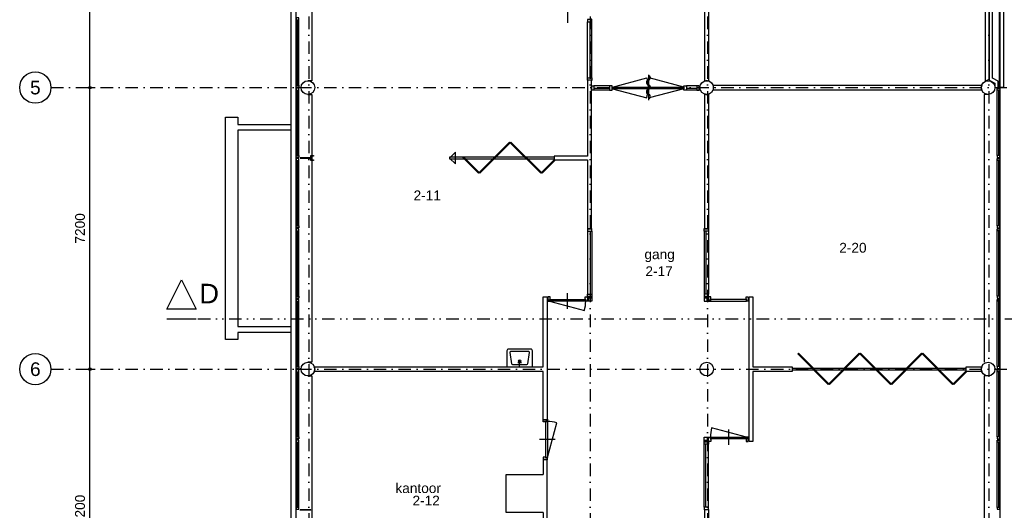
# Model space of a CAD drawing. Header units: millimetres. Extents: x 1137596 to 6076935, y -417599 to 265181.
# Tile 39 of 47: x 1438634 to 1463822, y -331482 to -318934. Entities that reach past the tile are written whole.
import ezdxf
from ezdxf.enums import TextEntityAlignment as Align

# ---------------------------------------------------------------- set-up
doc = ezdxf.new("R2010")
doc.units = ezdxf.units.MM
doc.header["$LTSCALE"] = 50
doc.header["$PDMODE"] = 3
doc.header["$PDSIZE"] = 1
doc.linetypes.add('DASHDOT2', pattern=[12.7, 6.35, -3.175, 0, -3.175])
doc.linetypes.add('DIVIDE2', pattern=[15.875, 6.35, -3.175, 0, -3.175, 0, -3.175])
doc.layers.get('0').update_dxf_attribs({"linetype": 'CONTINUOUS'})
doc.layers.get('DEFPOINTS').update_dxf_attribs({"linetype": 'CONTINUOUS'})
for name, color, linetype in [('00---0--FM-BRU3DEF', 4, 'CONTINUOUS'), ('AL21----_BUITENWAND', 3, 'CONTINUOUS'), ('AL21K---_ISOLATIE', 1, 'CONTINUOUS'), ('AL22----_BINNENWAND', 3, 'CONTINUOUS'), ('AL27----_DAKEN', 7, 'CONTINUOUS'), ('AL28----_KONSTRUKTIES', 4, 'CONTINUOUS'), ('AL31----_BUITENKOZIJN', 2, 'CONTINUOUS'), ('AL32----_BINNENKOZIJN', 7, 'CONTINUOUS'), ('AL32----_BINNENKOZIJN_1', 1, 'CONTINUOUS'), ('AL74----_INRSANITAIR', 7, 'CONTINUOUS'), ('Alg-Dik-Az', 4, 'CONTINUOUS'), ('bib', 7, 'CONTINUOUS'), ('bib @ 100', 7, 'CONTINUOUS'), ('DIM25', 1, 'CONTINUOUS'), ('Stramien-Alg-Az', 9, 'DASHDOT2'), ('Stramien-Alg-Drs', 8, 'CONTINUOUS'), ('Stramien-Alg-Txt', 2, 'CONTINUOUS'), ('Txt25', 2, 'CONTINUOUS')]:
    doc.layers.add(name, color=color, linetype=linetype)
doc.styles.add('BOS3', font='arial.ttf')
doc.dimstyles.new('BOS3', dxfattribs={"dimtxt": 2.5, "dimasz": 1.25, "dimexe": 1.25, "dimexo": 0, "dimgap": 1.25, "dimtad": 1, "dimdec": 3, "dimdsep": 46, "dimtxsty": 'BOS3', "dimblk": 'SMALL', "dimblk1": 'SMALL', "dimblk2": 'SMALL', "dimsah": 1, "dimcen": 2.5, "dimclrd": 1, "dimclre": 1, "dimclrt": 2, "dimadec": 4, "dimazin": 2, "dimtfac": 0.4, "dimtdec": 0, "dimtix": 1, "dimtmove": 2, "dimatfit": 3, "dimfxl": 1.25, "dimfxlon": 1, "dimtvp": 1, "dimtolj": 1, "dimarcsym": 0})

# ---------------------------------------------------------------- blocks, each defined once
blk = doc.blocks.new('*U247')
at = {"layer": 'Stramien-Alg-Drs'}
blk.add_circle((-4, 0), 4, dxfattribs=at)
at = {"layer": 'Stramien-Alg-Txt', "style": 'BOS3'}
blk.add_attdef('TEKST', text='', height=3.5, dxfattribs=at).set_placement((-4, 0), align=Align.MIDDLE)
blk = doc.blocks.new('_Small')
at = {"color": 0, "linetype": 'ByBlock', "lineweight": -2}
blk.add_circle((0, 0), 0.25, dxfattribs=at)
blk = doc.blocks.new('*D176')
at = {"layer": 'DEFPOINTS', "color": 0, "transparency": 16777216}
for p in [(704627, -584717), (704627, -584717), (704627, -591917)]:
    blk.add_point(p, dxfattribs=at)
at = {"layer": 'DIM25', "color": 1, "lineweight": -2, "transparency": 16777216}
for p, q in [((704627, -584717), (704752, -584717)), ((704627, -591917), (704627, -584717)), ((704627, -591917), (704752, -591917))]:
    blk.add_line(p, q, dxfattribs=at)
at = {"layer": 'DIM25', "color": 1, "lineweight": -2, "transparency": 16777216, "xscale": 125, "yscale": 125, "zscale": 125}
for p, rotation in [((704627, -584717), 90), ((704627, -591917), 270)]:
    blk.add_blockref('_Small', p, dxfattribs=dict(at, rotation=rotation))
at = {"layer": 'DIM25', "color": 2, "transparency": 16777216, "insert": (704374, -588317), "char_height": 250, "attachment_point": 5, "rotation": 90, "style": 'BOS3'}
blk.add_mtext('\\A1;7200', dxfattribs=at)
blk = doc.blocks.new('*D177')
at = {"layer": 'DEFPOINTS', "color": 0, "transparency": 16777216}
for p in [(704627, -591917), (704627, -591917), (704627, -599117)]:
    blk.add_point(p, dxfattribs=at)
at = {"layer": 'DIM25', "color": 1, "lineweight": -2, "transparency": 16777216}
for p, q in [((704627, -591917), (704752, -591917)), ((704627, -599117), (704627, -591917)), ((704627, -599117), (704752, -599117))]:
    blk.add_line(p, q, dxfattribs=at)
at = {"layer": 'DIM25', "color": 1, "lineweight": -2, "transparency": 16777216, "xscale": 125, "yscale": 125, "zscale": 125}
for p, rotation in [((704627, -591917), 90), ((704627, -599117), 270)]:
    blk.add_blockref('_Small', p, dxfattribs=dict(at, rotation=rotation))
at = {"layer": 'DIM25', "color": 2, "transparency": 16777216, "insert": (704374, -595517), "char_height": 250, "attachment_point": 5, "rotation": 90, "style": 'BOS3'}
blk.add_mtext('\\A1;7200', dxfattribs=at)
blk = doc.blocks.new('*D178')
at = {"layer": 'DEFPOINTS', "color": 0, "transparency": 16777216}
for p in [(704627, -599117), (704627, -599117), (704627, -606317)]:
    blk.add_point(p, dxfattribs=at)
at = {"layer": 'DIM25', "color": 1, "lineweight": -2, "transparency": 16777216}
for p, q in [((704627, -599117), (704752, -599117)), ((704627, -606317), (704627, -599117)), ((704627, -606317), (704752, -606317))]:
    blk.add_line(p, q, dxfattribs=at)
at = {"layer": 'DIM25', "color": 1, "lineweight": -2, "transparency": 16777216, "xscale": 125, "yscale": 125, "zscale": 125}
for p, rotation in [((704627, -599117), 90), ((704627, -606317), 270)]:
    blk.add_blockref('_Small', p, dxfattribs=dict(at, rotation=rotation))
at = {"layer": 'DIM25', "color": 2, "transparency": 16777216, "insert": (704374, -602717), "char_height": 250, "attachment_point": 5, "rotation": 90, "style": 'BOS3'}
blk.add_mtext('\\A1;7200', dxfattribs=at)
blk = doc.blocks.new('doorsneden')
at = {"layer": 'Alg-Dik-Az', "linetype": 'DIVIDE2'}
blk.add_line((-3627, -34717), (69066, -34717), dxfattribs=at)
at = {"layer": 'Alg-Dik-Az'}
blk.add_line((-3627, -34717), (-2877, -34717), dxfattribs=at)
blk.add_lwpolyline([(-3627, -34467), (-3252, -33717), (-2877, -34467)], close=True, dxfattribs=at)
at = {"layer": 'Alg-Dik-Az', "style": 'BOS3'}
blk.add_text('D', height=500, dxfattribs=at).set_placement((-2799, -34317))
blk = doc.blocks.new('h651-06-')
at = {"color": 0, "linetype": 'ByBlock'}
blk.add_line((-324, 0), (324, 0), dxfattribs=at)
for centre, start, end in [((-252, -10), 9.4623, 170.5377), ((-132, 10), 189.4623, 350.5377), ((-12, -10), 9.4623, 170.5377), ((108, 10), 189.4623, 350.5377), ((228, -10), 9.4623, 170.5377)]:
    blk.add_arc(centre, 60.8, start, end, dxfattribs=at)
blk = doc.blocks.new('stramienen')
at = {"layer": 'Stramien-Alg-Az'}
for points in [[(710225.4193, -557711.0234), (710225.4193, -629125.5137)], [(717425.4193, -557711.0234), (717425.4193, -629125.5137)], [(720425.4195, -557711.0234), (720425.4195, -629125.5137)], [(727625.4193, -557711.0234), (727625.4193, -629125.5137)], [(703629.6064, -591917.1412), (776404.4348, -591917.1412)], [(703629.6064, -599117.1403), (776404.4348, -599117.1403)]]:
    blk.add_lwpolyline(points, dxfattribs=at)
at = {"layer": 'bib @ 100', "xscale": 100, "yscale": 100, "zscale": 100}
for p, values in [((703629.6064, -591917.1412), {'TEKST': '5'}), ((703629.6064, -599117.1403), {'TEKST': '6'})]:
    blk.add_blockref('*U247', p, dxfattribs=at).add_auto_attribs(values)
at = {"layer": 'DIM25'}
for base, p1, p2, picture, middle in [((704626.5266, -584717.1394), (704626.5266, -591917.1393), (704626.5266, -584717.1394), '*D176', (704373.8834, -588317.1393)), ((704626.52664, -591917.14029), (704626.52664, -599117.14076), (704626.52664, -591917.14029), '*D177', (704373.88339, -595517.14052)), ((704626.5266, -599117.1398), (704626.5266, -606317.1398), (704626.5266, -599117.1398), '*D178', (704373.8834, -602717.1398))]:
    dim = blk.add_linear_dim(base=base, p1=p1, p2=p2, angle=90, dimstyle='BOS3', override={"dimscale": 0, "dimexo": 1.25}, dxfattribs=at)
    dim.commit()
    dim.dimension.update_dxf_attribs({"geometry": picture, "text_midpoint": middle})

msp = doc.modelspace()

# ---------------------------------------------------------------- linework, layer by layer
at = {"layer": '00---0--FM-BRU3DEF', "color": 3}
msp.add_lwpolyline([(1463709.019, -313471.579), (1463709.1521, -342271.5794), (1463803.019, -342271.579), (1463803.019, -344576.5819), (1463703.028, -344576.5819), (1463703.028, -344466.5638), (1462613.0239, -344466.5638), (1462613.2781, -348376.5777), (1457968.0229, -348376.5777), (1457968.0229, -349766.5804), (1458078.0214, -349766.5804), (1458078.0214, -349866.5814), (1445613.0219, -349866.5814), (1445613.0219, -347671.5677), (1445707.0326, -347671.5677), (1445705.2043, -300871.5964)], dxfattribs=at)
at = {"layer": 'AL21----_BUITENWAND'}
for points in [[(1445613.0477, -300871.6), (1445573.0219, -300871.5961), (1445573.0219, -347671.5677), (1445613.0239, -347671.5677)], [(1463702.9997, -304176.5807), (1462596.9975, -304176.5826), (1462596.9975, -304076.5814), (1463703.001, -304076.5814), (1463703.001, -303966.5809), (1463803.0014, -303966.5848), (1463803.0131, -320671.5765), (1463703.0131, -320671.5763), (1463703.0131, -304176.5807)], [(1446008.0219, -313646.579), (1446111.0219, -313646.579), (1446111.0219, -320496.5658), (1446008.0219, -320496.5658)], [(1446008.4934, -320846.5814), (1446111.0219, -320846.5814), (1446111.0219, -327696.5658), (1446008.0219, -327696.5658)], [(1463406.9272, -320846.5765), (1463305.0141, -320846.5765), (1463305.018, -327696.5619)], [(1446008.4934, -328046.5814), (1446111.0219, -328046.5814), (1446111.0219, -334896.5668), (1446008.0219, -334896.5668)], [(1463406.5889, -328046.5785), (1463305.0131, -328046.5785), (1463305.019, -334896.5629), (1463408.0209, -334896.5629)]]:
    msp.add_lwpolyline(points, dxfattribs=at)
msp.add_lwpolyline([(1463433.0122, -313686.5805), (1463333.0131, -313639.5795), (1463333.0131, -320503.5775), (1463433.0141, -320456.5755)], close=True, dxfattribs=at)
at = {"layer": 'AL21K---_ISOLATIE'}
msp.add_lwpolyline([(1463433.0121, -313662.0296), (1463433.0131, -320481.1263), (1463583.0131, -320556.1268), (1463582.9672, -320671.5799), (1463668.0131, -320671.5775), (1463668.0141, -320503.5912), (1463518.0131, -320428.5917), (1463518.8712, -313714.1343)], dxfattribs=at)
at = {"layer": 'AL22----_BINNENWAND'}
for points in [[(1456158.0291, -320503.8763), (1456158.0175, -320503.8763), (1456158.0175, -318521.5785), (1456258.0212, -318521.5785), (1456258.0212, -320503.8763), (1456258.0162, -320503.8763, 0.1458782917)], [(1462844.5703, -327934.0716), (1462844.5703, -327809.0736), (1463244.5703, -327809.0736, 0.1847270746), (1463244.5621, -327934.0716)]]:
    msp.add_lwpolyline(points, format="xyb", close=True, dxfattribs=at)
for points in [[(1453158.0104, -322421.5824), (1452308.0104, -322421.5824), (1452308.0104, -322521.5824), (1453158.0104, -322521.5824), (1453158.0104, -324281.5863), (1453258.0047, -324281.5863), (1453258.0047, -320476.5814), (1453158.0104, -320476.5814)], [(1446083.0297, -322466.5814), (1446083.0297, -322470.5812), (1445813.0297, -322470.5812), (1445813.0297, -322466.5814)], [(1446083.0297, -322471.2794), (1446083.0297, -322471.8807), (1445813.0297, -322471.8807), (1445813.0297, -322471.2794)], [(1445813.0297, -322476.5807), (1445813.0297, -322472.5809), (1446083.0297, -322472.5809), (1446083.0297, -322476.5807)], [(1458392.02, -327934.0716), (1457392.02, -327934.0716), (1457392.02, -329721.5677), (1457292.0471, -329721.5677), (1457292.0471, -326021.5795), (1457392.02, -326021.5795), (1457392.02, -327809.0736), (1458392.02, -327809.0736)], [(1445813.0219, -327866.5814), (1445813.0219, -327870.5814), (1445833.0219, -327870.5814), (1445833.0219, -327866.5814)], [(1445813.0219, -327871.2816), (1445813.0219, -327871.8822), (1445833.0219, -327871.8822), (1445833.0219, -327871.2816)], [(1445813.0219, -327876.5814), (1445813.0219, -327872.5814), (1445833.0219, -327872.5814), (1445833.0219, -327876.5814)], [(1463603.019, -327866.5775), (1463603.019, -327870.5814), (1463583.0239, -327870.5814), (1463583.0239, -327866.5775)], [(1463583.024, -327871.2816), (1463583.024, -327871.8783), (1463603.019, -327871.8783), (1463603.019, -327871.2816)], [(1463603.0191, -327872.5775), (1463603.0191, -327876.5814), (1463583.0258, -327876.5814), (1463583.0258, -327872.5775)], [(1446083.0219, -331466.5826), (1446083.0219, -331470.5824), (1445813.0219, -331470.5824), (1445813.0219, -331466.5826)], [(1446083.0219, -331471.2806), (1446083.0219, -331471.8819), (1445813.0219, -331471.8819), (1445813.0219, -331471.2806)], [(1445813.0219, -331476.5819), (1445813.0219, -331472.5821), (1446083.0219, -331472.5821), (1446083.0219, -331476.5819)]]:
    msp.add_lwpolyline(points, close=True, dxfattribs=at)
for points in [[(1463244.5678, -320733.9263), (1463244.5678, -320734.0814), (1456371.4821, -320734.0814, 0.1846652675), (1456371.4795, -320609.0785), (1463244.5678, -320609.0785), (1463244.5678, -320609.2335)], [(1463244.5033, -320609.0838), (1463244.5033, -320609.2489, 0.1842065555), (1463244.5033, -320733.9178), (1463244.5033, -320734.0834)], [(1456158.0314, -320839.2911, 0.1458842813), (1456258.0224, -320839.2885), (1456258.0224, -324281.5863), (1456158.0314, -324281.5863), (1456158.0314, -320839.2845)], [(1452024.0219, -327934.0814), (1446171.4814, -327934.0814, 0.1846544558), (1446171.4814, -327809.0853), (1446171.4814, -327809.0814), (1452024.0219, -327809.0814)]]:
    msp.add_lwpolyline(points, format="xyb", dxfattribs=at)
for points in [[(1452024.0219, -327809.0814), (1452024.0219, -326021.5814), (1452124.022, -326021.5814), (1452124.022, -329164.5814), (1452024.0219, -329164.5814), (1452024.0219, -327934.0814)], [(1452024.0219, -331534.0814), (1452024.0219, -333021.5814), (1452124.023, -333021.5814), (1452124.023, -330178.5814), (1452024.0219, -330178.5814), (1452024.0219, -330564.0814)], [(1452024.0219, -331534.0814), (1451079.0219, -331534.0814), (1451079.0219, -330564.0814), (1452024.0219, -330564.0814)], [(1456258.0456, -333251.5852), (1456258.0456, -334903.6112), (1456159.1287, -334903.6112), (1456159.1287, -331461.5624), (1456258.0456, -331461.5624), (1456258.0456, -333126.5871)]]:
    msp.add_lwpolyline(points, dxfattribs=at)
at = {"layer": 'AL27----_DAKEN', "color": 1}
msp.add_lwpolyline([(1445570.8955, -321610.6063), (1445570.8955, -321761.6063), (1444215.8975, -321761.6063), (1444215.8975, -326779.5751), (1445570.8955, -326779.5751), (1445570.8955, -326930.5751), (1444215.8975, -326930.5751), (1444215.8975, -327110.5751), (1443895.8975, -327110.5751), (1443895.9053, -321430.5751), (1444215.8955, -321430.5751), (1444215.8975, -321610.6063)], close=True, dxfattribs=at)
at = {"layer": 'AL27----_DAKEN'}
msp.add_lwpolyline([(1449782.7769, -322619.9435), (1449782.7769, -322323.2213), (1449632.46, -322471.5824)], close=True, dxfattribs=at)
at = {"layer": 'AL28----_KONSTRUKTIES'}
msp.add_lwpolyline([(1446148.0219, -322521.5824), (1446148.0219, -322536.5814), (1446083.0219, -322536.5834), (1446083.0219, -322406.5834), (1446148.0219, -322406.5814), (1446148.0219, -322421.5834), (1446098.0219, -322421.5834), (1446098.0219, -322521.5824)], close=True, dxfattribs=at)
for centre in [(1446008.0219, -320671.5834), (1456208.0226, -320671.5834), (1463408.0209, -320671.5834), (1446008.0219, -327871.5834), (1456208.0226, -327871.5834), (1463408.0209, -327871.5834)]:
    msp.add_circle(centre, 175, dxfattribs=at)
at = {"layer": 'AL31----_BUITENKOZIJN'}
for points in [[(1445707.0229, -318886.5785), (1445707.0229, -318936.5785), (1445777.0229, -318936.5785), (1445777.0229, -318886.5785)], [(1445777.0229, -320606.5814), (1445777.0229, -320656.5814), (1445707.0229, -320656.5814), (1445707.0229, -320606.5814)], [(1445707.0229, -320686.5814), (1445707.0229, -320736.5814), (1445777.0229, -320736.5814), (1445777.0229, -320686.5814)], [(1463709.0131, -320686.5755), (1463709.0131, -320736.576), (1463639.0141, -320736.576), (1463639.0141, -320686.5755)], [(1445777.0229, -322406.5814), (1445777.0229, -322456.5785), (1445707.0229, -322456.5785), (1445707.0229, -322406.5814)], [(1445707.0229, -322486.5804), (1445707.0229, -322536.5814), (1445777.0229, -322536.5814), (1445777.0229, -322486.5804)], [(1463639.0141, -322406.576), (1463639.0141, -322456.5765), (1463709.0151, -322456.5765), (1463709.0151, -322406.576)], [(1463709.0151, -322486.5765), (1463709.0151, -322536.577), (1463639.0141, -322536.577), (1463639.0141, -322486.5765)], [(1445777.0229, -324206.5814), (1445777.0229, -324256.5814), (1445707.0229, -324256.5814), (1445707.0229, -324206.5814)], [(1445707.0229, -324286.5814), (1445707.0229, -324336.5814), (1445777.0229, -324336.5814), (1445777.0229, -324286.5814)], [(1463639.016, -324206.5775), (1463639.016, -324256.5755), (1463709.0151, -324256.5755), (1463709.0151, -324206.5775)], [(1463709.0151, -324286.5775), (1463709.0151, -324336.5785), (1463639.016, -324336.5785), (1463639.016, -324286.5775)], [(1445777.0229, -326006.5814), (1445777.0229, -326056.5814), (1445707.0229, -326056.5814), (1445707.0229, -326006.5814)], [(1445707.0229, -326086.5814), (1445707.0229, -326136.5814), (1445777.0229, -326136.5814), (1445777.0229, -326086.5814)], [(1463639.018, -326006.5765), (1463639.018, -326056.5775), (1463709.017, -326056.5775), (1463709.017, -326006.5765)], [(1463709.017, -326086.5755), (1463709.017, -326136.5755), (1463639.018, -326136.5755), (1463639.018, -326086.5755)], [(1445777.0229, -327806.5814), (1445777.0229, -327856.5814), (1445707.0229, -327856.5814), (1445707.0229, -327806.5814)], [(1445707.0229, -327886.5814), (1445707.0229, -327936.5814), (1445777.0229, -327936.5814), (1445777.0229, -327886.5814)], [(1463709.0131, -327886.5765), (1463709.0131, -327936.5785), (1463639.0131, -327936.5785), (1463639.0131, -327886.5765)], [(1463639.018, -327806.5785), (1463639.018, -327856.5785), (1463709.019, -327856.5785), (1463709.019, -327806.5785)], [(1445777.0229, -329606.5814), (1445777.0229, -329656.5814), (1445707.0229, -329656.5814), (1445707.0229, -329606.5814)], [(1445707.0229, -329686.5814), (1445707.0229, -329736.5814), (1445777.0229, -329736.5814), (1445777.0229, -329686.5814)], [(1463639.0141, -329606.5785), (1463639.0141, -329656.5785), (1463709.0141, -329656.5785), (1463709.0141, -329606.5785)], [(1463709.0151, -329686.5775), (1463709.0151, -329736.5785), (1463639.0141, -329736.5785), (1463639.0141, -329686.5775)], [(1445707.0229, -331406.5814), (1445707.0229, -331456.5814), (1445777.0229, -331456.5814), (1445777.0229, -331406.5814)], [(1463639.0141, -331406.5785), (1463639.0141, -331456.5785), (1463709.016, -331456.5785), (1463709.016, -331406.5785)]]:
    msp.add_lwpolyline(points, close=True, dxfattribs=at)
for points in [[(1445707.0229, -320606.5814), (1445707.0229, -318936.5785)], [(1445720.0229, -320606.5814), (1445720.0229, -318936.5785)], [(1445738.0229, -320606.5814), (1445738.0229, -318936.5785)], [(1445777.0229, -320606.5834), (1445777.0229, -318936.5785)], [(1445707.0229, -322406.5814), (1445707.0229, -320736.5814)], [(1445720.0229, -322406.5814), (1445720.0229, -320736.5814)], [(1445738.0229, -322406.5814), (1445738.0229, -320736.5814)], [(1445777.0229, -322406.5814), (1445777.0229, -320736.5814)], [(1463639.0161, -322406.578), (1463639.0141, -320736.576)], [(1463678.0151, -322406.576), (1463678.0151, -320736.576)], [(1463696.0161, -322406.576), (1463696.0141, -320736.576)], [(1463709.0151, -322406.576), (1463709.0131, -320736.576)], [(1445707.0229, -324206.5814), (1445707.0229, -322536.5814)], [(1445720.0229, -324206.5814), (1445720.0229, -322536.5814)], [(1445738.0229, -324206.5814), (1445738.0229, -322536.5814)], [(1445777.0229, -324206.5834), (1445777.0229, -322536.5814)], [(1463639.0141, -324206.5795), (1463639.0141, -322536.577)], [(1463678.0151, -324206.5775), (1463678.0131, -322536.577)], [(1463696.0141, -324206.5775), (1463696.0141, -322536.577)], [(1463709.0151, -324206.5775), (1463709.0151, -322536.577)], [(1445707.0229, -326006.5814), (1445707.0229, -324336.5814)], [(1445720.0229, -326006.5814), (1445720.0229, -324336.5814)], [(1445738.0229, -326006.5814), (1445738.0229, -324336.5814)], [(1445777.0229, -326006.5834), (1445777.0229, -324336.5814)], [(1463639.0201, -326006.5804), (1463639.016, -324336.5785)], [(1463678.0191, -326006.5765), (1463678.0171, -324336.5785)], [(1463696.0181, -326006.5765), (1463696.0161, -324336.5785)], [(1463709.017, -326006.5765), (1463709.015, -324336.5785)], [(1445707.0229, -327806.5814), (1445707.0229, -326136.5814)], [(1445720.0229, -327806.5814), (1445720.0229, -326136.5814)], [(1445738.0229, -327806.5814), (1445738.0229, -326136.5814)], [(1445777.0229, -327806.5834), (1445777.0229, -326136.5814)], [(1463639.018, -327806.5775), (1463639.018, -326136.5755)], [(1463678.017, -327806.5785), (1463678.017, -326136.5755)], [(1463696.018, -327806.5785), (1463696.016, -326136.5755)], [(1463709.019, -327806.5785), (1463709.017, -326136.5755)], [(1445707.0229, -329606.5814), (1445707.0229, -327936.5814)], [(1445720.0229, -329606.5814), (1445720.0229, -327936.5814)], [(1445738.0229, -329606.5814), (1445738.0229, -327936.5814)], [(1445777.0229, -329606.5834), (1445777.0229, -327936.5814)], [(1463639.0151, -329606.5795), (1463639.0131, -327936.5785)], [(1463678.0142, -329606.5785), (1463678.0142, -327936.5785)], [(1463696.0151, -329606.5785), (1463696.0131, -327936.5785)], [(1463709.0141, -329606.5785), (1463709.0121, -327936.5785)], [(1445707.0229, -331406.5814), (1445707.0229, -329736.5814)], [(1445720.0229, -331406.5814), (1445720.0229, -329736.5814)], [(1445738.0229, -331406.5814), (1445738.0229, -329736.5814)], [(1445777.0229, -331406.5834), (1445777.0229, -329736.5814)], [(1463639.0131, -331406.5804), (1463639.0131, -329736.5785)], [(1463678.0131, -331406.5785), (1463678.0131, -329736.5785)], [(1463696.0141, -331406.5785), (1463696.0141, -329736.5785)], [(1463709.016, -331406.5785), (1463709.016, -329736.5785)]]:
    msp.add_lwpolyline(points, dxfattribs=at)
at = {"layer": 'AL32----_BINNENKOZIJN'}
for points in [[(1453158.0045, -320419.5775), (1453158.0026, -318988.5716)], [(1453230.63, -320419.5775), (1453230.6271, -318988.5716)], [(1453272.0047, -320419.5775), (1453272.007, -318988.5716)], [(1453724.022, -320621.5834), (1453325.0224, -320621.5834)], [(1455956.0219, -320621.5814), (1455692.0218, -320621.5814)], [(1453724.022, -320694.2084), (1453325.0214, -320694.2084)], [(1453724.022, -320735.5834), (1453325.0221, -320735.5834)], [(1455956.0219, -320694.2064), (1455692.0218, -320694.2064)], [(1455956.0219, -320735.5814), (1455692.0218, -320735.5814)], [(1452308.0104, -322451.5824), (1449632.46, -322451.5824), (1449632.46, -322491.5824), (1452308.0104, -322491.5824)], [(1449961.985, -322451.5824), (1450370.8938, -322860.4911), (1450388.5714, -322842.8134), (1449997.3404, -322451.5824)], [(1452323.6491, -322534.0814), (1451997.2393, -322860.4911), (1451979.5617, -322842.8134), (1452308.0104, -322514.3648)], [(1453158.0045, -324338.5863), (1453158.0026, -325954.5834)], [(1453230.63, -324338.5863), (1453230.6271, -325954.5834)], [(1453272.0047, -324338.5863), (1453272.0028, -325954.5834)], [(1456144.0372, -324338.5863), (1456144.0391, -325954.5834)], [(1456185.4119, -324338.5863), (1456185.4148, -325954.5834)], [(1456258.0374, -324338.5863), (1456258.0394, -325954.5834)], [(1462844.5703, -327851.5726), (1458392.02, -327851.5726), (1458392.02, -327891.5726), (1462844.5703, -327891.5726)], [(1462860.209, -327934.0716), (1462533.7993, -328260.4813), (1462516.1216, -328242.8037), (1462844.5703, -327914.355)], [(1456144.0372, -331404.5609), (1456144.0391, -329788.5638)], [(1456185.4119, -331404.5609), (1456185.4148, -329788.5638)], [(1456258.0374, -331404.5609), (1456258.0394, -329788.5638)]]:
    msp.add_lwpolyline(points, dxfattribs=at)
for points in [[(1453158.0027, -318931.5716), (1453158.0027, -318988.5716), (1453272.0029, -318988.5716), (1453272.0029, -318921.5716), (1453258.0028, -318921.5716), (1453258.0028, -318931.5716)], [(1453158.0045, -320476.5775), (1453158.0045, -320419.5775), (1453272.0047, -320419.5775), (1453272.0047, -320486.5775), (1453258.0047, -320486.5775), (1453258.0047, -320476.5775)], [(1453325.0214, -320621.5795), (1453325.0214, -320735.5795), (1453258.022, -320735.5795), (1453258.022, -320721.5795), (1453268.0223, -320721.5794), (1453268.0223, -320621.5795)], [(1453724.022, -320621.5834), (1453724.022, -320735.5834), (1453791.0224, -320735.5834), (1453791.0224, -320621.5834)], [(1455692.0218, -320621.5814), (1455692.0218, -320735.5814), (1455625.0224, -320735.5814), (1455625.0224, -320621.5814)], [(1455956.02, -320621.5834), (1455956.02, -320735.5834), (1456023.0194, -320735.5834), (1456023.0194, -320721.5834), (1456013.0191, -320721.5833), (1456013.0191, -320621.5834)], [(1455620.0226, -320658.5814), (1455620.0226, -320698.5834), (1453796.0221, -320698.5834), (1453796.0221, -320658.5814)], [(1450388.5714, -322842.8134), (1451166.3889, -322064.996), (1451184.0666, -322082.6737), (1450406.2491, -322860.4911)], [(1451979.5617, -322842.8134), (1451201.7442, -322064.996), (1451184.0666, -322082.6737), (1451961.884, -322860.4911)], [(1453158.0045, -324281.5863), (1453158.0045, -324338.5863), (1453272.0047, -324338.5863), (1453272.0047, -324271.5863), (1453258.0047, -324271.5863), (1453258.0047, -324281.5863)], [(1456258.0374, -324281.5863), (1456258.0374, -324338.5863), (1456144.0372, -324338.5863), (1456144.0372, -324271.5863), (1456158.0372, -324271.5863), (1456158.0372, -324281.5863)], [(1452201.016, -326021.5795), (1452144.0158, -326021.5795), (1452144.0158, -326121.5795), (1452134.0166, -326121.5795), (1452134.0166, -326135.5795), (1452184.0162, -326135.5795), (1452184.0162, -326092.5795), (1452201.016, -326092.5795)], [(1453113.0158, -326092.5795), (1453113.0158, -326132.5795), (1452189.0158, -326132.5795), (1452189.0158, -326092.5795)], [(1453101.0157, -326021.5795), (1453158.0158, -326021.5795), (1453158.0158, -326121.5795), (1453168.0151, -326121.5795), (1453168.0151, -326135.5795), (1453118.0155, -326135.5795), (1453118.0155, -326092.5795), (1453101.0157, -326092.5795)], [(1453158.0027, -326011.5834), (1453158.0027, -325954.5834), (1453272.0029, -325954.5834), (1453272.0029, -326021.5834), (1453258.0028, -326021.5834), (1453258.0028, -326011.5834)], [(1453258.0028, -326011.5834), (1453258.0028, -326045.5814), (1453158.0036, -326045.5814), (1453158.0036, -326011.5834)], [(1453192.0023, -326121.5814), (1453192.0023, -326045.5814), (1453158.0158, -326045.5814), (1453158.0158, -326121.5814)], [(1453178.0023, -326135.5814), (1453178.0023, -326121.5814), (1453192.0023, -326121.5814), (1453192.0033, -326045.5814), (1453258.0028, -326045.5814), (1453258.0038, -326031.5814), (1453272.0038, -326031.5814), (1453272.0029, -326135.5814)], [(1456238.0397, -326135.5814), (1456238.0397, -326121.5814), (1456224.0396, -326121.5814), (1456224.0387, -326045.5814), (1456158.0391, -326045.5814), (1456158.0382, -326031.5814), (1456144.0381, -326031.5814), (1456144.0391, -326135.5814)], [(1456258.0393, -326011.5834), (1456258.0393, -325954.5834), (1456144.0391, -325954.5834), (1456144.0391, -326021.5834), (1456158.0391, -326021.5834), (1456158.0391, -326011.5834)], [(1456158.0391, -326011.5834), (1456158.0391, -326045.5814), (1456258.0384, -326045.5814), (1456258.0384, -326011.5834)], [(1456224.0396, -326121.5814), (1456224.0396, -326045.5814), (1456258.0261, -326045.5814), (1456258.0261, -326121.5814)], [(1456315.0262, -326021.5795), (1456258.0261, -326021.5795), (1456258.0261, -326121.5795), (1456248.0268, -326121.5795), (1456248.0268, -326135.5795), (1456298.0265, -326135.5795), (1456298.0265, -326092.5795), (1456315.0262, -326092.5795)], [(1456303.0261, -326092.5795), (1456303.0261, -326132.5795), (1457227.0261, -326132.5795), (1457227.0261, -326092.5795)], [(1457215.026, -326021.5795), (1457272.0261, -326021.5795), (1457272.0261, -326121.5795), (1457282.0254, -326121.5795), (1457282.0254, -326135.5795), (1457232.0257, -326135.5795), (1457232.0257, -326092.5795), (1457215.026, -326092.5795)], [(1458556.3236, -327464.9862), (1458538.646, -327482.6639), (1459316.4634, -328260.4813), (1459334.1411, -328242.8037)], [(1459334.1411, -328242.8037), (1460111.9586, -327464.9862), (1460129.6362, -327482.6639), (1459351.8188, -328260.4813)], [(1460925.1314, -328242.8037), (1460147.3139, -327464.9862), (1460129.6362, -327482.6639), (1460907.4537, -328260.4813)], [(1460925.1314, -328242.8037), (1461702.9488, -327464.9862), (1461720.6265, -327482.6639), (1460942.809, -328260.4813)], [(1462516.1216, -328242.8037), (1461738.3042, -327464.9862), (1461720.6265, -327482.6639), (1462498.4439, -328260.4813)], [(1452024.0219, -329221.5815), (1452024.0219, -329164.5814), (1452124.0219, -329164.5814), (1452124.0219, -329154.5821), (1452138.0219, -329154.5821), (1452138.0219, -329204.5818), (1452095.0219, -329204.5818), (1452095.0219, -329221.5815)], [(1452095.0219, -329209.5814), (1452135.0219, -329209.5814), (1452135.0219, -330133.5814), (1452095.0219, -330133.5814)], [(1456238.0397, -329607.5658), (1456238.0397, -329621.5658), (1456224.0396, -329621.5658), (1456224.0387, -329697.5658), (1456158.0391, -329697.5658), (1456158.0382, -329711.5658), (1456144.0381, -329711.5658), (1456144.0391, -329607.5658)], [(1456158.0391, -329731.5638), (1456158.0391, -329697.5658), (1456258.0384, -329697.5658), (1456258.0384, -329731.5638)], [(1456224.0396, -329621.5658), (1456224.0396, -329697.5658), (1456258.0261, -329697.5658), (1456258.0261, -329621.5658)], [(1456315.0262, -329721.5677), (1456258.0261, -329721.5677), (1456258.0261, -329621.5677), (1456248.0268, -329621.5677), (1456248.0268, -329607.5677), (1456298.0265, -329607.5677), (1456298.0265, -329650.5677), (1456315.0262, -329650.5677)], [(1456303.0261, -329650.5677), (1456303.0261, -329610.5677), (1457227.0261, -329610.5677), (1457227.0261, -329650.5677)], [(1457215.026, -329721.5677), (1457272.0261, -329721.5677), (1457272.0261, -329621.5677), (1457282.0254, -329621.5677), (1457282.0254, -329607.5677), (1457232.0257, -329607.5677), (1457232.0257, -329650.5677), (1457215.026, -329650.5677)], [(1456258.0393, -329731.5638), (1456258.0393, -329788.5638), (1456144.0391, -329788.5638), (1456144.0391, -329721.5638), (1456158.0391, -329721.5638), (1456158.0391, -329731.5638)], [(1452024.0219, -330121.5813), (1452024.0219, -330178.5814), (1452124.0219, -330178.5814), (1452124.0219, -330188.5807), (1452138.0219, -330188.5807), (1452138.0219, -330138.581), (1452095.0219, -330138.581), (1452095.0219, -330121.5813)], [(1456258.0374, -331461.5609), (1456258.0374, -331404.5609), (1456144.0372, -331404.5609), (1456144.0372, -331471.5609), (1456158.0372, -331471.5609), (1456158.0372, -331461.5609)]]:
    msp.add_lwpolyline(points, close=True, dxfattribs=at)
at = {"layer": 'AL32----_BINNENKOZIJN_1'}
for points in [[(1452651.0158, -318610.9078), (1452651.0158, -319010.9078)], [(1452651.0158, -326332.2472), (1452651.0158, -325932.2472)], [(1456765.0261, -329410.9), (1456765.0261, -329810.9)], [(1452335.0223, -329671.5814), (1451935.0223, -329671.5814)]]:
    msp.add_lwpolyline(points, dxfattribs=at)
for points in [[(1453796.0281, -320658.5814), (1454676.5043, -320422.6585, -0.0655434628), (1454707.5641, -320658.5814, -0.0655434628)], [(1455620.0226, -320658.5814), (1454738.6554, -320422.4198, 0.0655434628), (1454707.5641, -320658.5814, 0.0655434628)], [(1453796.0281, -320698.5834), (1454676.5043, -320934.5062, 0.0655434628), (1454707.5641, -320698.5834, 0.0655434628)], [(1455620.0226, -320698.5834), (1454738.6554, -320934.745, -0.0655434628), (1454707.5641, -320698.5834, -0.0655434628)], [(1452189.0158, -326132.5795), (1453081.5313, -326371.7282, 0.0655434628), (1453113.0158, -326132.5795, 0.0655434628)], [(1452135.0219, -330133.5814), (1452374.1707, -329241.0659, 0.0655434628), (1452135.0219, -329209.5814, 0.0655434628)], [(1457227.0261, -329610.5677), (1456334.5106, -329371.4189, 0.0655434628), (1456303.0261, -329610.5677, 0.0655434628)]]:
    msp.add_lwpolyline(points, format="xyb", dxfattribs=at)
at = {"layer": 'AL74----_INRSANITAIR'}
for points in [[(1451139.0215, -327359.0834, 0.4142135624), (1451099.0215, -327399.0834), (1451099.0215, -327809.0834), (1451749.0215, -327809.0834), (1451749.0215, -327399.0834, 0.4142135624), (1451709.0215, -327359.0834)], [(1451627.6005, -327734.0304, -0.3732377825), (1451597.902, -327759.7878), (1451250.141, -327759.7878, -0.3732377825), (1451220.4425, -327734.0304), (1451178.9133, -327443.326, -0.4564120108), (1451208.6118, -327409.0834), (1451639.4312, -327409.0834, -0.4564120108), (1451669.1297, -327443.326)]]:
    msp.add_lwpolyline(points, format="xyb", close=True, dxfattribs=at)
for points in [[(1451424.0215, -327809.0834), (1451424.0215, -327659.0834)], [(1451474.0215, -327709.0834), (1451374.0215, -327709.0834)]]:
    msp.add_lwpolyline(points, dxfattribs=at)
msp.add_circle((1451424.0144, -327660.1747), 29.9405, dxfattribs=at)

# ---------------------------------------------------------------- block references
msp.add_blockref('stramienen', (735804.6339, 271245.5598))
at = {"layer": 'AL32----_BINNENKOZIJN', "rotation": 270}
msp.add_blockref('h651-06-', (1454717.5641, -320670.5814), dxfattribs=at)
at = {"layer": 'bib'}
msp.add_blockref('doorsneden', (1446027.9854, -291871.5804), dxfattribs=at)

# ---------------------------------------------------------------- texts
at = {"layer": 'Txt25', "style": 'BOS3'}
for s, p in [('2-11', (1449059.5487, -323552.1483)), ('2-20', (1459949.0971, -324891.8204)), ('gang', (1455004.0672, -325058.5464)), ('2-17', (1454990.3416, -325492.0253)), ('kantoor', (1448827.9611, -331039.9908)), ('2-12', (1449031.8452, -331358.0253))]:
    msp.add_text(s, height=250, dxfattribs=at).set_placement(p, align=Align.CENTER)

doc.saveas('drawing.dxf')
